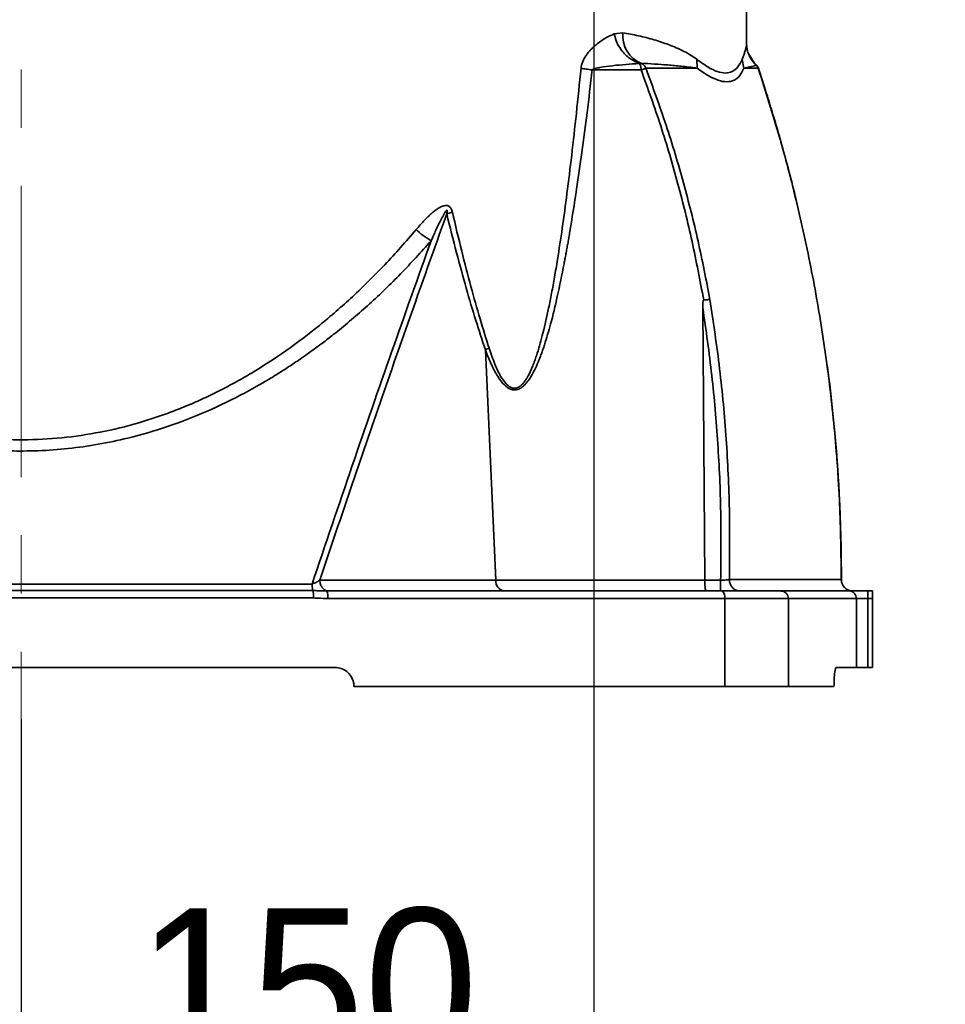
# Model space of a CAD drawing. Header units: millimetres. Extents: x 7702 to 16913, y -3294 to 4428.
# Tile 33 of 88: x 10357 to 10599, y 1466 to 1724. Entities that reach past the tile are written whole.
import ezdxf

# ---------------------------------------------------------------- set-up
doc = ezdxf.new("R2010")
doc.units = ezdxf.units.MM
doc.header["$LTSCALE"] = 6
doc.header["$PDSIZE"] = -1
doc.linetypes.add('CENTERX2', pattern=[20.32, 12.7, -2.54, 2.54, -2.54])
doc.layers.add('中心线', color=4, linetype='CENTERX2', lineweight=20)
doc.layers.add('标注线', color=3, linetype='Continuous', lineweight=20)
doc.dimstyles.new('ISO-25', dxfattribs={"dimtxt": 40, "dimasz": 30, "dimexe": 10, "dimexo": 0.625, "dimtad": 1, "dimtoh": 1, "dimdec": 1, "dimtxsty": 'Standard', "dimcen": 2.5, "dimclrd": 1, "dimclre": 1, "dimclrt": 4, "dimadec": 0, "dimazin": 0, "dimtfac": 1, "dimtdec": 1, "dimtmove": 0, "dimatfit": 3, "dimfxl": 1, "dimarcsym": 0})

# ---------------------------------------------------------------- blocks, each defined once
blk = doc.blocks.new('*D10')
at = {"layer": 'Defpoints', "color": 0, "ltscale": 10, "transparency": 16777216}
for p in [(12110.3, 2091.74), (10357.09, 1535.89), (12110.3, 1229.5)]:
    blk.add_point(p, dxfattribs=at)
at = {"layer": '标注线', "color": 1, "lineweight": -2, "ltscale": 10, "transparency": 16777216}
for p, q in [((12110.3, 2091.12), (12110.3, 1219.5)), ((10357.09, 1535.27), (10357.09, 1219.5)), ((10387.09, 1229.5), (12080.3, 1229.5))]:
    blk.add_line(p, q, dxfattribs=at)
at = {"layer": '标注线', "color": 1, "ltscale": 10, "transparency": 16777216}
for points in [[(10387.09, 1234.5), (10387.09, 1224.5), (10357.09, 1229.5)], [(12080.3, 1234.5), (12080.3, 1224.5), (12110.3, 1229.5)]]:
    blk.add_solid(points, dxfattribs=at)
at = {"layer": '标注线', "color": 4, "ltscale": 10, "transparency": 16777216, "insert": (11233.7, 1253.48), "char_height": 40, "attachment_point": 5}
blk.add_mtext('1753,2', dxfattribs=at)
blk = doc.blocks.new('*D11')
at = {"layer": 'Defpoints', "color": 0, "transparency": 16777216}
for p in [(10507.09, 1988.85), (10357.09, 1536.52), (10507.09, 1450.7)]:
    blk.add_point(p, dxfattribs=at)
at = {"layer": '标注线', "color": 1, "lineweight": -2, "transparency": 16777216}
for p, q in [((10507.09, 1988.22), (10507.09, 1440.7)), ((10357.09, 1535.89), (10357.09, 1440.7)), ((10387.09, 1450.7), (10477.09, 1450.7))]:
    blk.add_line(p, q, dxfattribs=at)
at = {"layer": '标注线', "color": 1, "transparency": 16777216}
for points in [[(10387.09, 1455.7), (10387.09, 1445.7), (10357.09, 1450.7)], [(10477.09, 1455.7), (10477.09, 1445.7), (10507.09, 1450.7)]]:
    blk.add_solid(points, dxfattribs=at)
at = {"layer": '标注线', "color": 4, "transparency": 16777216, "insert": (10432.09, 1471.33), "char_height": 40, "attachment_point": 5}
blk.add_mtext('150', dxfattribs=at)
blk = doc.blocks.new('*D12')
at = {"layer": 'Defpoints', "color": 0, "transparency": 16777216}
for p in [(10763.49, 2122.55), (10357.09, 1541.72), (10357.09, 1354.29)]:
    blk.add_point(p, dxfattribs=at)
at = {"layer": '标注线', "color": 1, "lineweight": -2, "transparency": 16777216}
for p, q in [((10763.49, 2121.92), (10763.49, 1344.29)), ((10357.09, 1541.09), (10357.09, 1344.29)), ((10733.49, 1354.29), (10387.09, 1354.29))]:
    blk.add_line(p, q, dxfattribs=at)
at = {"layer": '标注线', "color": 1, "transparency": 16777216}
for points in [[(10387.09, 1359.29), (10387.09, 1349.29), (10357.09, 1354.29)], [(10733.49, 1359.29), (10733.49, 1349.29), (10763.49, 1354.29)]]:
    blk.add_solid(points, dxfattribs=at)
at = {"layer": '标注线', "color": 4, "transparency": 16777216, "insert": (10560.29, 1378.26), "char_height": 40, "attachment_point": 5}
blk.add_mtext('406,4', dxfattribs=at)
blk = doc.blocks.new('*D13')
at = {"layer": 'Defpoints', "color": 0, "transparency": 16777216}
for p in [(9948.06, 1549.65), (10205.75, 1549.65), (11380.08, 1360.08)]:
    blk.add_point(p, dxfattribs=at)
at = {"layer": '标注线', "color": 1, "lineweight": -2, "transparency": 16777216}
for p, q in [((10205.12, 1549.65), (9938.06, 1549.65)), ((9948.06, 1390.08), (9948.06, 1519.65)), ((11379.45, 1360.08), (9938.06, 1360.08))]:
    blk.add_line(p, q, dxfattribs=at)
at = {"layer": '标注线', "color": 1, "transparency": 16777216}
for points in [[(9943.06, 1519.65), (9953.06, 1519.65), (9948.06, 1549.65)], [(9943.06, 1390.08), (9953.06, 1390.08), (9948.06, 1360.08)]]:
    blk.add_solid(points, dxfattribs=at)
at = {"layer": '标注线', "color": 4, "transparency": 16777216, "insert": (9924.09, 1454.86), "char_height": 40, "attachment_point": 5, "rotation": 90}
blk.add_mtext('189,6', dxfattribs=at)
blk = doc.blocks.new('*D14')
at = {"layer": 'Defpoints', "color": 0, "transparency": 16777216}
for p in [(9947.83, 2076.65), (10413.44, 2076.65), (10207.7, 1549.65)]:
    blk.add_point(p, dxfattribs=at)
at = {"layer": '标注线', "color": 1, "lineweight": -2, "transparency": 16777216}
for p, q in [((10412.81, 2076.65), (9937.83, 2076.65)), ((9947.83, 1579.65), (9947.83, 2046.65)), ((10207.08, 1549.65), (9937.83, 1549.65))]:
    blk.add_line(p, q, dxfattribs=at)
at = {"layer": '标注线', "color": 1, "transparency": 16777216}
for points in [[(9942.83, 2046.65), (9952.83, 2046.65), (9947.83, 2076.65)], [(9942.83, 1579.65), (9952.83, 1579.65), (9947.83, 1549.65)]]:
    blk.add_solid(points, dxfattribs=at)
at = {"layer": '标注线', "color": 4, "transparency": 16777216, "insert": (9927.2, 1813.15), "char_height": 40, "attachment_point": 5, "rotation": 90}
blk.add_mtext('527', dxfattribs=at)

msp = doc.modelspace()

# ---------------------------------------------------------------- linework, layer by layer
at = {"color": 7, "linetype": 'Continuous', "lineweight": 35, "ltscale": 2}
for p, q in [((10547.09, 1718.05), (10547.09, 1733.65)), ((10512.43, 1720.5), (10514.64, 1720.78)), ((10547.08, 1717.93), (10547.09, 1718.05)), ((10549.09, 1712.89), (10547.72, 1715.15)), ((10519.43, 1712.8), (10519, 1712.75)), ((10534.08, 1713.84), (10534.16, 1711.49)), ((10545.91, 1713.83), (10546.42, 1711.49)), ((10549.67, 1712.29), (10549.67, 1712.26)), ((10506.67, 1711.05), (10519.48, 1711.05)), ((10546.42, 1711.49), (10550.15, 1711.49)), ((10550.18, 1711.5), (10550.15, 1711.49)), ((10470.04, 1673.8), (10468.56, 1673.35)), ((10536.14, 1577.47), (10535.62, 1648.87)), ((10478.68, 1637.79), (10481.41, 1577.47)), ((10281.17, 1576.48), (10433.31, 1576.48)), ((10435.31, 1577.47), (10481.41, 1577.47)), ((10481.41, 1577.47), (10536.14, 1577.47)), ((10536.14, 1577.47), (10540.3, 1577.47)), ((10433.69, 1572.82), (10280.79, 1572.82)), ((10280.96, 1574.75), (10433.52, 1574.75)), ((10437.17, 1574.65), (10540.83, 1574.65)), ((10437.54, 1574.65), (10437.17, 1574.65)), ((10541.36, 1572.65), (10437.4, 1572.65)), ((10540.83, 1574.65), (10556.1, 1574.65)), ((10541.36, 1572.65), (10541.36, 1549.65)), ((10558.07, 1572.65), (10541.36, 1572.65)), ((10556.1, 1574.65), (10573.88, 1574.65)), ((10558.07, 1549.65), (10558.07, 1572.65)), ((10575.87, 1572.65), (10558.07, 1572.65)), ((10573.88, 1574.65), (10578.86, 1574.65)), ((10574.86, 1574.65), (10574.23, 1574.65)), ((10575.87, 1554.65), (10575.87, 1572.65)), ((10578.86, 1572.65), (10575.87, 1572.65)), ((10578.86, 1574.65), (10578.86, 1572.65)), ((10578.86, 1574.65), (10580.09, 1574.65)), ((10578.86, 1572.65), (10578.86, 1554.65)), ((10580.09, 1572.65), (10578.86, 1572.65)), ((10580.09, 1574.65), (10580.09, 1572.65)), ((10580.09, 1572.65), (10580.09, 1554.65)), ((10439.26, 1554.65), (10275.22, 1554.65)), ((10575.87, 1554.65), (10570.62, 1554.65)), ((10578.86, 1554.65), (10575.87, 1554.65)), ((10578.86, 1554.65), (10580.09, 1554.65)), ((10541.36, 1549.65), (10444.26, 1549.65)), ((10558.07, 1549.65), (10541.36, 1549.65)), ((10569.99, 1549.65), (10558.07, 1549.65))]:
    msp.add_line(p, q, dxfattribs=at)
for centre, radius, start, end in [((10574.88, 1577.63), 2.98, 179.5422, 269.6194), ((10574.93, 1577.65), 3, 179.935, 270), ((10484.05, 1577.26), 2.65, 175.6232, 260.9808), ((10432.89, 1573.14), 4.54, 353.7624, 19.3786), ((10539.07, 1573.11), 2.33, 348.5064, 41.1296), ((10556.08, 1572.66), 1.98, 359.5589, 89.5511), ((10573.87, 1572.65), 2, 359.8831, 89.8826)]:
    msp.add_arc(centre, radius, start, end, dxfattribs=at)
for points, knots in [([(10503.74, 1711.5), (10503.78, 1711.8), (10503.87, 1712.4), (10504.17, 1713.28), (10504.59, 1714.14), (10505.14, 1714.99), (10505.79, 1715.83), (10506.55, 1716.64), (10507.88, 1717.86), (10509.85, 1719.31), (10511.55, 1720.09), (10512.43, 1720.5)], [0, 0, 0, 0, 0.050823, 0.105916, 0.167281, 0.236379, 0.312016, 0.394957, 0.485727, 0.733913, 1, 1, 1, 1]), ([(10512.43, 1720.5), (10512.64, 1719.68), (10513.09, 1717.99), (10514.64, 1715.69), (10516.66, 1713.81), (10518.22, 1713.1), (10519, 1712.75)], [0, 0, 0, 0, 0.232347, 0.481868, 0.741831, 1, 1, 1, 1]), ([(10514.64, 1720.78), (10516.04, 1720.54), (10518.9, 1720.04), (10522.91, 1718.98), (10526.16, 1717.9), (10528.74, 1716.86), (10530.72, 1715.93), (10532.52, 1714.96), (10533.6, 1714.19), (10534.08, 1713.84)], [0, 0, 0, 0, 0.180582, 0.368799, 0.56303, 0.673426, 0.787007, 0.904833, 1, 1, 1, 1]), ([(10514.64, 1720.78), (10514.66, 1719.94), (10514.7, 1718.19), (10515.72, 1715.83), (10517.32, 1713.9), (10518.73, 1713.16), (10519.43, 1712.8)], [0, 0, 0, 0, 0.231457, 0.480557, 0.740863, 1, 1, 1, 1]), ([(10545.91, 1713.83), (10546.03, 1714.13), (10546.29, 1714.8), (10546.61, 1715.65), (10546.86, 1716.48), (10547.03, 1717.24), (10547.07, 1717.7), (10547.08, 1717.93)], [0, 0, 0, 0, 0.172105, 0.380944, 0.595231, 0.793482, 1, 1, 1, 1]), ([(10547.08, 1717.93), (10547.12, 1717.41), (10547.18, 1716.37), (10547.72, 1714.86), (10548.53, 1713.45), (10549.29, 1712.66), (10549.67, 1712.26)], [0, 0, 0, 0, 0.241884, 0.490574, 0.744248, 1, 1, 1, 1]), ([(10547.09, 1718.05), (10547.12, 1717.53), (10547.19, 1716.47), (10547.72, 1714.93), (10548.53, 1713.49), (10549.29, 1712.69), (10549.67, 1712.29)], [0, 0, 0, 0, 0.241613, 0.490157, 0.743908, 1, 1, 1, 1]), ([(10547.72, 1715.15), (10547.68, 1715.21), (10547.39, 1715.67), (10547.19, 1716.68), (10547.12, 1717.59), (10547.09, 1718.04)], [0, 0, 0, 0, 0.074034, 0.54263, 1, 1, 1, 1]), ([(10519, 1712.75), (10516.63, 1712.59), (10513.15, 1712.36), (10509.33, 1711.85), (10507.66, 1711.51), (10507.03, 1711.29), (10506.78, 1711.17), (10506.7, 1711.09), (10506.67, 1711.05)], [0, 0, 0, 0, 0.562434, 0.826539, 0.934017, 0.974259, 0.989173, 1, 1, 1, 1]), ([(10519.48, 1711.05), (10519.48, 1711.17), (10519.47, 1711.42), (10519.41, 1711.77), (10519.33, 1712.11), (10519.2, 1712.47), (10519.07, 1712.64), (10519, 1712.75)], [0, 0, 0, 0, 0.157738, 0.326644, 0.506248, 0.694782, 1, 1, 1, 1]), ([(10519.43, 1712.8), (10519.76, 1712.63), (10520.33, 1712.35), (10520.6, 1711.75), (10520.72, 1711.5)], [0, 0, 0, 0, 0.576333, 1, 1, 1, 1]), ([(10534.16, 1711.49), (10534.14, 1711.5), (10534.12, 1711.5), (10534.08, 1711.51), (10534.02, 1711.52), (10533.92, 1711.53), (10533.73, 1711.57), (10533.38, 1711.62), (10532.76, 1711.71), (10531.62, 1711.86), (10529.51, 1712.1), (10525.55, 1712.48), (10521.82, 1712.67), (10519.43, 1712.8)], [0, 0, 0, 0, 0.002972, 0.005309, 0.009484, 0.016947, 0.030292, 0.05418, 0.096981, 0.173739, 0.311491, 0.558421, 1, 1, 1, 1]), ([(10534.08, 1713.84), (10535.06, 1713.12), (10536.98, 1711.7), (10539.47, 1710.53), (10541.62, 1710.11), (10543.41, 1710.53), (10544.89, 1711.7), (10545.57, 1713.11), (10545.91, 1713.83)], [0, 0, 0, 0, 0.170984, 0.337273, 0.500301, 0.663291, 0.829376, 1, 1, 1, 1]), ([(10549.67, 1712.26), (10549.12, 1712.14), (10548.35, 1711.97), (10547.22, 1711.71), (10546.68, 1711.56), (10546.42, 1711.49)], [0, 0, 0, 0, 0.562165, 0.781787, 1, 1, 1, 1]), ([(10549.67, 1712.29), (10549.79, 1712.15), (10550.01, 1711.92), (10550.13, 1711.62), (10550.18, 1711.5)], [0, 0, 0, 0, 0.57922, 1, 1, 1, 1]), ([(10550.15, 1711.49), (10550.08, 1711.65), (10549.97, 1711.94), (10549.76, 1712.16), (10549.67, 1712.26)], [0, 0, 0, 0, 0.5524947, 1, 1, 1, 1]), ([(10506.67, 1711.05), (10506.22, 1707.32), (10505.37, 1700.11), (10504, 1689.71), (10502.51, 1679.2), (10501.32, 1671.7), (10500.51, 1666.96), (10500.27, 1665.58), (10500.02, 1664.22), (10499.78, 1662.89), (10499.54, 1661.58), (10498.83, 1657.85), (10497.66, 1652.12), (10495.96, 1645.05), (10494.69, 1640.67), (10493.97, 1638.51), (10493.77, 1637.9), (10493.56, 1637.3), (10493.35, 1636.73), (10493.14, 1636.17), (10492.45, 1634.36), (10491.28, 1631.72), (10489.61, 1629.15), (10488.24, 1627.9), (10487.26, 1627.38), (10486.42, 1627.24), (10485.77, 1627.32), (10484.85, 1627.59), (10483.48, 1628.6), (10481.83, 1630.8), (10480.18, 1633.93), (10479.21, 1636.42), (10478.68, 1637.79)], [0, 0, 0, 0, 0.106774, 0.206288, 0.298566, 0.409342, 0.422923, 0.436291, 0.449445, 0.462386, 0.475114, 0.48763, 0.571243, 0.643532, 0.697961, 0.704466, 0.710828, 0.717049, 0.723129, 0.729069, 0.73487, 0.780794, 0.81641, 0.831096, 0.844317, 0.85678, 0.863001, 0.869346, 0.892628, 0.921204, 0.956709, 1, 1, 1, 1]), ([(10479.65, 1638.24), (10480.13, 1636.82), (10481.01, 1634.27), (10482.5, 1631.07), (10483.82, 1629.12), (10484.89, 1628.18), (10485.68, 1627.78), (10486.52, 1627.68), (10487.39, 1627.96), (10488.24, 1628.6), (10488.93, 1629.41), (10489.5, 1630.27), (10489.97, 1631.09), (10490.43, 1632.03), (10490.9, 1633.08), (10491.37, 1634.24), (10491.83, 1635.51), (10492.7, 1638.13), (10493.91, 1642.52), (10494.95, 1647.14), (10495.65, 1650.64), (10496.04, 1652.63), (10496.42, 1654.71), (10496.81, 1656.87), (10497.19, 1659.11), (10497.89, 1663.36), (10498.88, 1669.89), (10500.12, 1679), (10501.34, 1689.02), (10502.57, 1699.95), (10503.34, 1707.55), (10503.74, 1711.5)], [0, 0, 0, 0, 0.0447612, 0.0805377, 0.1082197, 0.1196087, 0.129849, 0.1408962, 0.1521845, 0.1646516, 0.1790062, 0.1882504, 0.1983269, 0.2092826, 0.221154, 0.2339699, 0.2477531, 0.2625219, 0.3175008, 0.3835081, 0.4026466, 0.4225581, 0.4432448, 0.4647089, 0.4869521, 0.509976, 0.590739, 0.6800954, 0.7780763, 0.8847051, 1, 1, 1, 1]), ([(10503.74, 1711.5), (10504.17, 1711.43), (10505.03, 1711.27), (10506.12, 1711.13), (10506.67, 1711.05)], [0, 0, 0, 0, 0.499952, 1, 1, 1, 1]), ([(10520.72, 1711.5), (10520.66, 1711.47), (10520.54, 1711.42), (10520.26, 1711.31), (10519.9, 1711.19), (10519.62, 1711.1), (10519.48, 1711.05)], [0, 0, 0, 0, 0.248126, 0.501285, 0.753748, 1, 1, 1, 1]), ([(10519.48, 1711.05), (10521.24, 1706.2), (10524.79, 1696.36), (10529.18, 1681.35), (10532.98, 1666.13), (10534.91, 1655.93), (10535.88, 1650.81)], [0, 0, 0, 0, 0.24811, 0.502539, 0.749849, 1, 1, 1, 1]), ([(10537.49, 1650.97), (10536.5, 1656.07), (10534.53, 1666.32), (10530.66, 1681.54), (10526.17, 1696.68), (10522.53, 1706.56), (10520.72, 1711.5)], [0, 0, 0, 0, 0.247687, 0.497219, 0.748569, 1, 1, 1, 1]), ([(10520.72, 1711.5), (10523.14, 1711.49), (10527.97, 1711.49), (10532.1, 1711.49), (10534.16, 1711.49)], [0, 0, 0, 0, 0.500495, 1, 1, 1, 1]), ([(10546.42, 1711.49), (10546.07, 1710.8), (10545.38, 1709.42), (10543.86, 1708.25), (10541.97, 1707.83), (10539.7, 1708.25), (10537.11, 1709.43), (10535.14, 1710.8), (10534.16, 1711.49)], [0, 0, 0, 0, 0.166192, 0.33222, 0.499748, 0.667516, 0.833754, 1, 1, 1, 1]), ([(10550.15, 1711.49), (10552.09, 1705.41), (10555.97, 1693.25), (10560.74, 1674.71), (10564.73, 1656.02), (10567.91, 1636.9), (10570.2, 1617.39), (10571.65, 1597.53), (10571.82, 1584.27), (10571.9, 1577.65)], [0, 0, 0, 0, 0.140637, 0.281135, 0.42145, 0.561544, 0.70803, 0.854194, 1, 1, 1, 1]), ([(10560.42, 1675.41), (10560.23, 1676.28), (10559.49, 1679.65), (10558.01, 1685.23), (10556.47, 1690.94), (10555.14, 1695.59), (10553.9, 1699.81), (10552.22, 1705.26), (10550.9, 1709.28), (10550.18, 1711.5)], [0, 0, 0, 0, 0.071532, 0.275194, 0.461846, 0.544439, 0.661609, 0.813456, 1, 1, 1, 1]), ([(10460.56, 1669.25), (10460.89, 1669.64), (10461.53, 1670.39), (10462.48, 1671.44), (10463.38, 1672.37), (10464.24, 1673.19), (10465.05, 1673.9), (10465.81, 1674.5), (10466.53, 1674.98), (10467.18, 1675.32), (10467.86, 1675.57), (10468.45, 1675.63), (10468.93, 1675.5), (10469.24, 1675.32), (10469.5, 1675.06), (10469.82, 1674.58), (10469.95, 1674.12), (10470.04, 1673.8)], [0, 0, 0, 0, 0.1144223, 0.2207578, 0.3191064, 0.4095926, 0.492377, 0.569307, 0.6373057, 0.6968458, 0.7486324, 0.8157977, 0.845156, 0.8732295, 0.9014596, 0.9312684, 1, 1, 1, 1]), ([(10435.31, 1577.47), (10438.14, 1585.85), (10443.7, 1602.4), (10452.09, 1626.76), (10460.33, 1650.35), (10465.85, 1665.76), (10468.56, 1673.35)], [0, 0, 0, 0, 0.2607388, 0.5143104, 0.7607266, 1, 1, 1, 1]), ([(10468.56, 1673.35), (10468.6, 1673.54), (10468.65, 1673.8), (10468.68, 1674.09), (10468.67, 1674.22), (10468.66, 1674.28), (10468.64, 1674.31), (10468.63, 1674.33), (10468.61, 1674.34), (10468.58, 1674.34), (10468.54, 1674.33), (10468.43, 1674.25), (10468.27, 1674.04), (10468, 1673.63), (10467.56, 1672.84), (10466.72, 1671.2), (10465.82, 1669.29), (10465.08, 1667.66), (10464.71, 1666.85), (10464.55, 1666.49), (10464.46, 1666.31)], [0, 0, 0, 0, 0.0533302, 0.073429, 0.0810617, 0.086917, 0.0892575, 0.0913445, 0.0933813, 0.0955674, 0.1009195, 0.1080478, 0.1405693, 0.183313, 0.2606383, 0.4114174, 0.7367582, 0.8836741, 0.9417085, 1, 1, 1, 1]), ([(10478.68, 1637.79), (10477.84, 1640.33), (10476.08, 1645.64), (10473.59, 1654.13), (10471.04, 1663.44), (10469.41, 1669.96), (10468.56, 1673.35)], [0, 0, 0, 0, 0.21884, 0.458283, 0.718599, 1, 1, 1, 1]), ([(10470.04, 1673.8), (10470.85, 1670.41), (10472.39, 1663.88), (10474.82, 1654.57), (10477.18, 1646.08), (10478.85, 1640.77), (10479.65, 1638.24)], [0, 0, 0, 0, 0.282083, 0.542643, 0.781868, 1, 1, 1, 1]), ([(10254.17, 1668.49), (10256.7, 1665.61), (10261.66, 1659.96), (10269.6, 1652.12), (10275.97, 1646.5), (10280.6, 1642.77), (10283.38, 1640.63), (10286.16, 1638.58), (10288.97, 1636.61), (10291.79, 1634.72), (10294.64, 1632.91), (10299.71, 1629.84), (10307.11, 1625.88), (10317.05, 1621.59), (10327.1, 1618.26), (10337.22, 1615.9), (10347.4, 1614.5), (10357.6, 1614.07), (10367.78, 1614.61), (10377.94, 1616.11), (10386.06, 1618.08), (10392.21, 1620.01), (10396.49, 1621.52), (10400.74, 1623.21), (10404.98, 1625.08), (10409.19, 1627.12), (10413.36, 1629.33), (10419.2, 1632.69), (10426.62, 1637.52), (10435.45, 1644.21), (10444.09, 1651.74), (10452.58, 1660.1), (10457.86, 1666.15), (10460.56, 1669.25)], [0, 0, 0, 0, 0.049762, 0.097462, 0.143196, 0.158176, 0.172949, 0.187523, 0.2019, 0.216087, 0.230088, 0.24417, 0.289965, 0.334105, 0.376871, 0.41857, 0.459534, 0.500108, 0.540627, 0.581567, 0.623274, 0.641471, 0.659894, 0.678566, 0.69751, 0.716747, 0.736298, 0.755923, 0.800562, 0.847143, 0.895821, 0.946733, 1, 1, 1, 1]), ([(10460.56, 1669.25), (10461.15, 1668.73), (10462.33, 1667.69), (10463.75, 1666.77), (10464.46, 1666.31)], [0, 0, 0, 0, 0.497808, 1, 1, 1, 1]), ([(10464.46, 1666.31), (10461.85, 1663.41), (10456.71, 1657.71), (10448.5, 1649.82), (10441.89, 1644.14), (10437.09, 1640.37), (10434.2, 1638.2), (10431.29, 1636.11), (10428.36, 1634.11), (10425.42, 1632.19), (10422.45, 1630.35), (10417.22, 1627.27), (10409.61, 1623.28), (10399.4, 1618.96), (10389.91, 1615.85), (10381.23, 1613.72), (10373.4, 1612.35), (10365.54, 1611.51), (10358.08, 1611.22), (10351.06, 1611.38), (10344.47, 1611.91), (10337.9, 1612.81), (10331.35, 1614.08), (10325.35, 1615.6), (10319.88, 1617.26), (10314.95, 1618.98), (10310.04, 1620.93), (10305.16, 1623.09), (10300.31, 1625.46), (10293.85, 1628.95), (10285.87, 1633.86), (10276.58, 1640.53), (10267.51, 1648.06), (10258.63, 1656.4), (10253.11, 1662.46), (10250.29, 1665.55)], [0, 0, 0, 0, 0.049439, 0.096962, 0.142688, 0.157706, 0.172541, 0.187198, 0.201683, 0.216002, 0.230162, 0.244169, 0.289703, 0.333648, 0.376294, 0.407621, 0.438538, 0.469192, 0.499736, 0.525275, 0.550877, 0.576634, 0.602632, 0.628959, 0.649355, 0.670003, 0.690938, 0.712194, 0.733802, 0.755791, 0.800896, 0.847689, 0.896361, 0.947081, 1, 1, 1, 1]), ([(10464.46, 1666.31), (10461.03, 1656.69), (10454.07, 1637.16), (10443.69, 1607.21), (10436.8, 1586.82), (10433.31, 1576.48)], [0, 0, 0, 0, 0.323198, 0.656515, 1, 1, 1, 1]), ([(10535.88, 1650.81), (10535.87, 1650.81), (10535.85, 1650.8), (10535.82, 1650.78), (10535.76, 1650.71), (10535.67, 1650.4), (10535.62, 1649.77), (10535.62, 1649.2), (10535.62, 1648.87)], [0, 0, 0, 0, 0.012358, 0.025595, 0.05755, 0.154106, 0.503404, 1, 1, 1, 1]), ([(10535.88, 1650.81), (10536.05, 1650.83), (10536.41, 1650.87), (10536.87, 1650.92), (10537.22, 1650.95), (10537.39, 1650.96), (10537.46, 1650.97), (10537.48, 1650.97), (10537.48, 1650.97), (10537.49, 1650.97), (10537.49, 1650.97)], [0, 0, 0, 0, 0.234059, 0.49923, 0.749377, 0.93187, 0.979826, 0.993351, 0.99753, 1, 1, 1, 1]), ([(10542.59, 1577.65), (10542.65, 1583.77), (10542.77, 1596.02), (10541.87, 1614.41), (10540.23, 1632.77), (10538.4, 1644.91), (10537.49, 1650.97)], [0, 0, 0, 0, 0.249135, 0.499637, 0.750266, 1, 1, 1, 1]), ([(10535.62, 1648.87), (10536.47, 1642.94), (10538.16, 1631.1), (10539.67, 1613.22), (10540.5, 1595.34), (10540.37, 1583.41), (10540.3, 1577.47)], [0, 0, 0, 0, 0.250823, 0.500628, 0.751084, 1, 1, 1, 1]), ([(10479.65, 1638.24), (10479.48, 1638.17), (10479.13, 1638.02), (10478.83, 1637.87), (10478.68, 1637.79)], [0, 0, 0, 0, 0.499953, 1, 1, 1, 1]), ([(10571.92, 1577.65), (10571.92, 1579.27), (10571.92, 1582.43), (10571.85, 1586.78), (10571.75, 1590.43), (10571.65, 1593.43), (10571.55, 1596.13), (10571.42, 1598.86), (10571.06, 1605.78), (10570.25, 1616.33), (10569.06, 1627.83), (10568.12, 1634.23), (10567.84, 1636.12)], [0, 0, 0, 0, 0.0826233, 0.1615014, 0.2227679, 0.2692741, 0.3148657, 0.3613658, 0.4086646, 0.6694392, 0.9022764, 1, 1, 1, 1]), ([(10540.3, 1577.47), (10540.3, 1577.47), (10540.56, 1577.47), (10541.09, 1577.49), (10541.81, 1577.54), (10542.3, 1577.6), (10542.54, 1577.64), (10542.59, 1577.65), (10542.59, 1577.65)], [0, 0, 0, 0, 0.00002, 0.264337, 0.529312, 0.795211, 0.999979, 1, 1, 1, 1]), ([(10542.59, 1577.65), (10542.63, 1577.26), (10542.72, 1576.47), (10543.37, 1575.48), (10544.31, 1574.78), (10545.05, 1574.69), (10545.42, 1574.65)], [0, 0, 0, 0, 0.25, 0.5, 0.749999, 1, 1, 1, 1]), ([(10542.59, 1577.65), (10545.82, 1577.65), (10552.28, 1577.65), (10560.18, 1577.65), (10566.88, 1577.65), (10570.22, 1577.65), (10571.9, 1577.65)], [0, 0, 0, 0, 0.25457, 0.50914, 0.754328, 1, 1, 1, 1]), ([(10433.31, 1576.48), (10433.31, 1576.48), (10433.49, 1576.54), (10434.03, 1576.74), (10434.71, 1577.08), (10435.15, 1577.36), (10435.31, 1577.47), (10435.31, 1577.47)], [0, 0, 0, 0, 0.000022, 0.230934, 0.686175, 0.999976, 1, 1, 1, 1]), ([(10433.31, 1576.48), (10433.32, 1576.22), (10433.35, 1575.7), (10433.42, 1575.11), (10433.49, 1574.85), (10433.52, 1574.76), (10433.52, 1574.75)], [0, 0, 0, 0, 0.322302, 0.644604, 0.966908, 1, 1, 1, 1]), ([(10435.31, 1577.47), (10435.36, 1577.09), (10435.46, 1576.34), (10435.98, 1575.42), (10436.69, 1574.77), (10437.26, 1574.69), (10437.54, 1574.65)], [0, 0, 0, 0, 0.25, 0.5, 0.750001, 1, 1, 1, 1]), ([(10536.14, 1577.47), (10536.15, 1577.13), (10536.16, 1576.47), (10536.23, 1575.61), (10536.33, 1574.97), (10536.42, 1574.69), (10536.49, 1574.65), (10536.51, 1574.65), (10536.51, 1574.65)], [0, 0, 0, 0, 0.221051, 0.442067, 0.664045, 0.887894, 0.99531, 1, 1, 1, 1]), ([(10540.3, 1577.47), (10540.3, 1577.09), (10540.3, 1576.34), (10540.27, 1575.42), (10540.23, 1574.77), (10540.2, 1574.69), (10540.18, 1574.65)], [0, 0, 0, 0, 0.25, 0.500001, 0.75, 1, 1, 1, 1]), ([(10433.52, 1574.75), (10433.55, 1574.67), (10433.59, 1574.52), (10433.64, 1574.06), (10433.68, 1573.47), (10433.68, 1573.04), (10433.69, 1572.82)], [0, 0, 0, 0, 0.250003, 0.5, 0.75, 1, 1, 1, 1]), ([(10433.52, 1574.75), (10433.97, 1574.74), (10435.22, 1574.72), (10436.41, 1574.68), (10437.17, 1574.65)], [0, 0, 0, 0, 0.358531, 1, 1, 1, 1]), ([(10437.4, 1572.65), (10436.57, 1572.7), (10435.34, 1572.77), (10434.1, 1572.81), (10433.69, 1572.82)], [0, 0, 0, 0, 0.670114, 1, 1, 1, 1]), ([(10439.26, 1554.65), (10439.82, 1554.59), (10440.96, 1554.48), (10442.46, 1553.61), (10443.59, 1552.33), (10444.18, 1550.92), (10444.24, 1550), (10444.26, 1549.65)], [0, 0, 0, 0, 0.216657, 0.433334, 0.649383, 0.863919, 1, 1, 1, 1]), ([(10569.99, 1549.65), (10570, 1550.21), (10570.01, 1551.32), (10570.12, 1552.82), (10570.28, 1553.95), (10570.45, 1554.56), (10570.57, 1554.62), (10570.62, 1554.65)], [0, 0, 0, 0, 0.212633, 0.42524, 0.638604, 0.853546, 1, 1, 1, 1])]:
    msp.add_open_spline(points, degree=3, knots=knots, dxfattribs=at)
at = {"color": 8, "linetype": 'Continuous', "lineweight": 35, "ltscale": 2}
msp.add_open_spline([(10571.9, 1577.65), (10571.9, 1577.65), (10571.91, 1577.65), (10571.92, 1577.65), (10571.93, 1577.65), (10571.93, 1577.65)], degree=3, knots=[0, 0, 0, 0, 0.000162, 0.502768, 1, 1, 1, 1], dxfattribs=at)
at = {"layer": '中心线'}
msp.add_line((10357.09, 1924.52), (10357.09, 1473.27), dxfattribs=at)

# ---------------------------------------------------------------- dimensions: what is measured, and where the dimension line sits
at = {"layer": '标注线'}
for base, p1, p2, picture, middle in [((10357.09, 1354.29), (10763.49, 2122.55), (10357.09, 1541.72), '*D12', (10560.29, 1378.26)), ((10507.09, 1450.7), (10357.09, 1536.52), (10507.09, 1988.85), '*D11', (10432.09, 1471.33))]:
    dim = msp.add_linear_dim(base=base, p1=p1, p2=p2, dimstyle='ISO-25', dxfattribs=at)
    dim.commit()
    dim.dimension.update_dxf_attribs({"geometry": picture, "text_midpoint": middle})
at = {"layer": '标注线', "ltscale": 10}
dim = msp.add_linear_dim(base=(12110.3, 1229.5), p1=(10357.09, 1535.89), p2=(12110.3, 2091.74), dimstyle='ISO-25', dxfattribs=at)
dim.commit()
dim.dimension.update_dxf_attribs({"geometry": '*D10', "text_midpoint": (11233.7, 1253.48)})
at = {"layer": '标注线'}
for base, p1, p2, picture, middle in [((9947.83, 2076.65), (10207.7, 1549.65), (10413.44, 2076.65), '*D14', (9927.2, 1813.15)), ((9948.06, 1549.65), (11380.08, 1360.08), (10205.75, 1549.65), '*D13', (9924.09, 1454.86))]:
    dim = msp.add_linear_dim(base=base, p1=p1, p2=p2, angle=90, dimstyle='ISO-25', dxfattribs=at)
    dim.commit()
    dim.dimension.update_dxf_attribs({"geometry": picture, "text_midpoint": middle})

doc.saveas('drawing.dxf')
